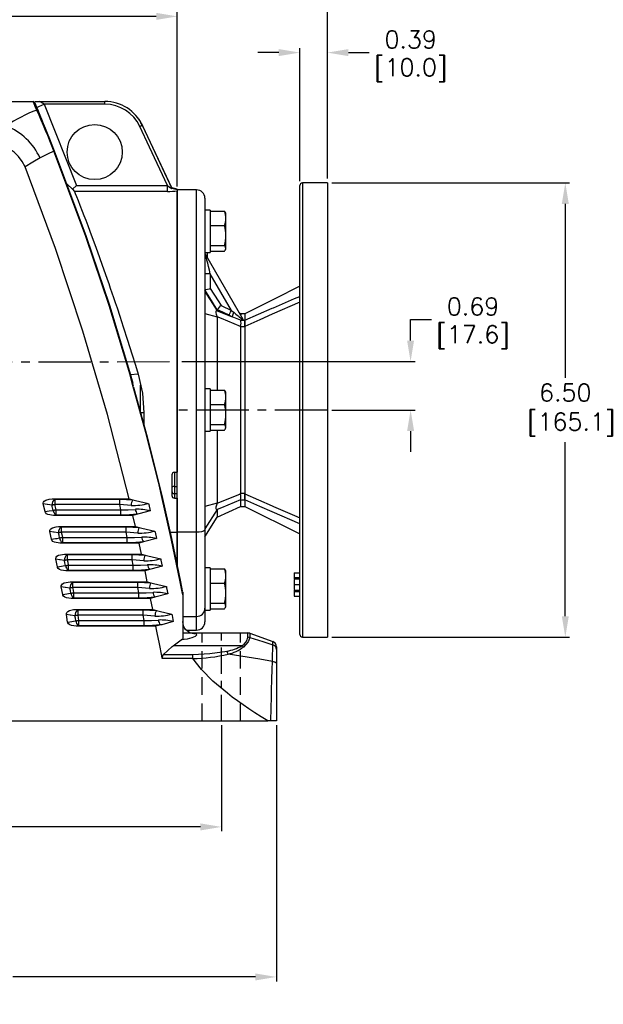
# Model space of a CAD drawing. Extents: x 886.9 to 941.4, y -8.5 to 25.5.
# Tile 4 of 6: x 915.7 to 924, y 4 to 18.1. Entities that reach past the tile are written whole.
import ezdxf

# ---------------------------------------------------------------- set-up
doc = ezdxf.new("R2010")
doc.units = 0
doc.header["$LTSCALE"] = 4
doc.header["$MEASUREMENT"] = 0
doc.linetypes.add('CENTER2', pattern=[1.125, 0.75, -0.125, 0.125, -0.125])
doc.linetypes.add('HIDDEN2', pattern=[0.1875, 0.125, -0.0625])
doc.layers.get('0').update_dxf_attribs({"linetype": 'CONTINUOUS'})
doc.layers.get('DEFPOINTS').update_dxf_attribs({"linetype": 'CONTINUOUS'})
for name, color, linetype in [('CENTER', 40, 'CENTER2'), ('DIMENSIONS', 140, 'CONTINUOUS'), ('HIDDEN', 102, 'HIDDEN2')]:
    doc.layers.add(name, color=color, linetype=linetype)
doc.styles.get("Standard").update_dxf_attribs({"font": 'romans.shx'})
doc.dimstyles.get("Standard").update_dxf_attribs({"dimtxt": 0.25, "dimasz": 0.3, "dimexe": 0.0625, "dimexo": 0.0625, "dimgap": 0.0625, "dimtad": 0, "dimtih": 1, "dimtoh": 1, "dimrnd": 0.001, "dimzin": 0, "dimdsep": 46, "dimtxsty": 'Standard', "dimcen": 0, "dimadec": 0, "dimazin": 0, "dimtfac": 1, "dimtofl": 0, "dimtmove": 0, "dimatfit": 3, "dimfxl": 1, "dimtolj": 1, "dimtzin": 0, "dimarcsym": 0})

# ---------------------------------------------------------------- blocks, each defined once
blk = doc.blocks.new('*D82')
at = {"layer": 'DEFPOINTS', "color": 0, "transparency": 16777216}
for p in [(910.086, 8.05), (919.338, 8.037), (919.338, 4.374)]:
    blk.add_point(p, dxfattribs=at)
at = {"layer": 'DIMENSIONS', "color": 0, "lineweight": -2, "transparency": 16777216}
for p, q in [((910.086, 7.988), (910.086, 6.584)), ((919.338, 7.975), (919.338, 4.311)), ((910.086, 6.459), (910.086, 4.311)), ((910.386, 4.374), (913.852, 4.374)), ((919.038, 4.374), (915.572, 4.374))]:
    blk.add_line(p, q, dxfattribs=at)
at = {"layer": 'DIMENSIONS', "color": 0, "transparency": 16777216}
for points in [[(910.386, 4.424), (910.386, 4.324), (910.086, 4.374)], [(919.038, 4.424), (919.038, 4.324), (919.338, 4.374)]]:
    blk.add_solid(points, dxfattribs=at)
at = {"layer": 'DIMENSIONS', "color": 0, "transparency": 16777216, "insert": (914.712, 4.374), "char_height": 0.25, "attachment_point": 5}
blk.add_mtext('\\A1;9.25\\P [235.0]', dxfattribs=at)
blk = doc.blocks.new('*D90')
at = {"layer": 'DEFPOINTS', "color": 0, "transparency": 16777216}
for p in [(917.921, 18.119), (917.921, 15.622), (906.937, 13.784)]:
    blk.add_point(p, dxfattribs=at)
at = {"layer": 'DIMENSIONS', "color": 0, "lineweight": -2, "transparency": 16777216}
for p, q in [((906.937, 13.846), (906.937, 18.181)), ((917.921, 15.684), (917.921, 18.181)), ((907.237, 18.119), (911.718, 18.119)), ((917.621, 18.119), (913.14, 18.119))]:
    blk.add_line(p, q, dxfattribs=at)
at = {"layer": 'DIMENSIONS', "color": 0, "transparency": 16777216}
for points in [[(907.237, 18.169), (907.237, 18.069), (906.937, 18.119)], [(917.621, 18.169), (917.621, 18.069), (917.921, 18.119)]]:
    blk.add_solid(points, dxfattribs=at)
at = {"layer": 'DIMENSIONS', "color": 0, "transparency": 16777216, "char_height": 0.25, "attachment_point": 5}
for s, insert in [('\\A1;10.98', (912.429, 18.306)), ('\\A1;[279.0]', (912.429, 17.866))]:
    blk.add_mtext(s, dxfattribs=dict(at, insert=insert))
blk = doc.blocks.new('*D91')
at = {"layer": 'DEFPOINTS', "color": 0, "transparency": 16777216}
for p in [(920.067, 19.654), (920.067, 15.736), (906.937, 13.784)]:
    blk.add_point(p, dxfattribs=at)
at = {"layer": 'DIMENSIONS', "color": 0, "lineweight": -2, "transparency": 16777216}
for p, q in [((906.937, 13.846), (906.937, 19.717)), ((907.237, 19.654), (912.79, 19.654)), ((919.767, 19.654), (914.213, 19.654)), ((920.067, 15.799), (920.067, 19.717))]:
    blk.add_line(p, q, dxfattribs=at)
at = {"layer": 'DIMENSIONS', "color": 0, "transparency": 16777216}
for points in [[(907.237, 19.704), (907.237, 19.604), (906.937, 19.654)], [(919.767, 19.704), (919.767, 19.604), (920.067, 19.654)]]:
    blk.add_solid(points, dxfattribs=at)
at = {"layer": 'DIMENSIONS', "color": 0, "transparency": 16777216, "char_height": 0.25, "attachment_point": 5}
for s, insert in [('\\A1;13.13', (913.502, 19.842)), ('\\A1;[333.5]', (913.502, 19.401))]:
    blk.add_mtext(s, dxfattribs=dict(at, insert=insert))
blk = doc.blocks.new('*D92')
at = {"layer": 'DEFPOINTS', "color": 0, "transparency": 16777216}
for p in [(920.067, 15.736), (920.067, 9.236), (923.469, 9.236)]:
    blk.add_point(p, dxfattribs=at)
at = {"layer": 'DIMENSIONS', "color": 0, "lineweight": -2, "transparency": 16777216}
for p, q in [((920.129, 15.736), (923.531, 15.736)), ((923.469, 15.436), (923.469, 12.947)), ((923.469, 9.536), (923.469, 12.025)), ((920.129, 9.236), (923.531, 9.236))]:
    blk.add_line(p, q, dxfattribs=at)
at = {"layer": 'DIMENSIONS', "color": 0, "transparency": 16777216}
for points in [[(923.419, 15.436), (923.519, 15.436), (923.469, 15.736)], [(923.419, 9.536), (923.519, 9.536), (923.469, 9.236)]]:
    blk.add_solid(points, dxfattribs=at)
at = {"layer": 'DIMENSIONS', "color": 0, "transparency": 16777216, "insert": (923.469, 12.486), "char_height": 0.25, "attachment_point": 5}
blk.add_mtext('\\A1;6.50\\P [165.1]', dxfattribs=at)
blk = doc.blocks.new('*D93')
at = {"layer": 'DEFPOINTS', "color": 0, "transparency": 16777216}
for p in [(920.067, 17.601), (919.673, 15.697), (920.067, 15.736)]:
    blk.add_point(p, dxfattribs=at)
at = {"layer": 'DIMENSIONS', "color": 0, "lineweight": -2, "transparency": 16777216}
for p, q in [((919.673, 15.759), (919.673, 17.663)), ((920.067, 15.799), (920.067, 17.663)), ((919.373, 17.601), (919.073, 17.601)), ((920.367, 17.601), (920.667, 17.601))]:
    blk.add_line(p, q, dxfattribs=at)
at = {"layer": 'DIMENSIONS', "color": 0, "transparency": 16777216}
for points in [[(919.373, 17.651), (919.373, 17.551), (919.673, 17.601)], [(920.367, 17.651), (920.367, 17.551), (920.067, 17.601)]]:
    blk.add_solid(points, dxfattribs=at)
at = {"layer": 'DIMENSIONS', "color": 0, "transparency": 16777216, "char_height": 0.25, "attachment_point": 5}
for s, insert in [('\\A1;0.39', (921.259, 17.788)), ('\\A1;[10.0]', (921.259, 17.348))]:
    blk.add_mtext(s, dxfattribs=dict(at, insert=insert))
blk = doc.blocks.new('*D95')
at = {"layer": 'DEFPOINTS', "color": 0, "transparency": 16777216}
for p in [(910.872, 8.037), (918.552, 8.037), (918.552, 6.521)]:
    blk.add_point(p, dxfattribs=at)
at = {"layer": 'DIMENSIONS', "color": 0, "lineweight": -2, "transparency": 16777216}
for p, q in [((910.872, 7.975), (910.872, 6.459)), ((918.552, 7.975), (918.552, 6.459)), ((911.172, 6.521), (914.001, 6.521)), ((918.252, 6.521), (915.424, 6.521))]:
    blk.add_line(p, q, dxfattribs=at)
at = {"layer": 'DIMENSIONS', "color": 0, "transparency": 16777216}
for points in [[(911.172, 6.571), (911.172, 6.471), (910.872, 6.521)], [(918.252, 6.571), (918.252, 6.471), (918.552, 6.521)]]:
    blk.add_solid(points, dxfattribs=at)
at = {"layer": 'DIMENSIONS', "color": 0, "transparency": 16777216, "char_height": 0.25, "attachment_point": 5}
for s, insert in [('\\A1;7.68', (914.712, 6.709)), ('\\A1;[195.1]', (914.712, 6.268))]:
    blk.add_mtext(s, dxfattribs=dict(at, insert=insert))
blk = doc.blocks.new('*D96')
at = {"layer": 'DEFPOINTS', "color": 0, "transparency": 16777216}
for p in [(917.921, 13.18), (921.257, 13.18), (920.067, 12.486)]:
    blk.add_point(p, dxfattribs=at)
at = {"layer": 'DIMENSIONS', "color": 0, "lineweight": -2, "transparency": 16777216}
for p, q in [((921.257, 13.48), (921.257, 13.78)), ((921.257, 13.78), (921.557, 13.78)), ((917.984, 13.18), (921.32, 13.18)), ((920.129, 12.486), (921.32, 12.486)), ((921.257, 12.186), (921.257, 11.886))]:
    blk.add_line(p, q, dxfattribs=at)
at = {"layer": 'DIMENSIONS', "color": 0, "transparency": 16777216}
for points in [[(921.207, 13.48), (921.307, 13.48), (921.257, 13.18)], [(921.207, 12.186), (921.307, 12.186), (921.257, 12.486)]]:
    blk.add_solid(points, dxfattribs=at)
at = {"layer": 'DIMENSIONS', "color": 0, "transparency": 16777216, "char_height": 0.25, "attachment_point": 5}
for s, insert in [('\\A1;0.69', (922.15, 13.967)), ('\\A1;[17.6]', (922.15, 13.527))]:
    blk.add_mtext(s, dxfattribs=dict(at, insert=insert))

msp = doc.modelspace()

# ---------------------------------------------------------------- linework, layer by layer
for p, q in [((914.979, 16.901), (915.862, 16.901)), ((915.888, 16.901), (915.953, 16.901)), ((915.91, 16.816), (916.019, 16.862)), ((915.953, 16.901), (916.886, 16.901)), ((916.019, 16.862), (916.48, 15.698)), ((916.886, 16.862), (916.019, 16.862)), ((916.886, 16.862), (916.886, 16.901)), ((917.424, 16.56), (917.422, 16.56)), ((917.842, 15.664), (917.424, 16.56)), ((916.346, 15.718), (916.421, 15.649)), ((916.48, 15.698), (916.421, 15.649)), ((916.421, 15.649), (916.452, 15.615)), ((916.48, 15.698), (917.779, 15.698)), ((917.779, 15.615), (917.779, 15.698)), ((917.921, 15.645), (917.842, 15.664)), ((917.842, 15.658), (917.842, 15.664)), ((917.921, 15.639), (917.842, 15.658)), ((917.921, 15.645), (917.921, 15.639)), ((919.673, 9.276), (919.673, 15.697)), ((920.067, 15.736), (919.712, 15.736)), ((919.712, 15.736), (919.712, 9.236)), ((920.067, 15.736), (920.067, 9.236)), ((917.779, 15.615), (916.452, 15.615)), ((917.921, 15.639), (917.921, 15.622)), ((918.197, 15.636), (917.921, 15.636)), ((917.921, 10.738), (917.921, 15.622)), ((917.921, 15.622), (917.921, 11.596)), ((918.197, 10.738), (918.197, 15.636)), ((918.315, 15.518), (918.315, 10.772)), ((918.393, 15.347), (918.315, 15.347)), ((918.393, 15.347), (918.393, 14.742)), ((918.393, 15.332), (918.596, 15.332)), ((918.617, 15.297), (918.61, 15.311)), ((918.617, 14.794), (918.617, 15.297)), ((918.393, 15.125), (918.596, 15.125)), ((918.393, 14.839), (918.596, 14.839)), ((918.315, 14.742), (918.393, 14.742)), ((918.325, 14.712), (918.86, 13.787)), ((918.354, 14.662), (918.354, 14.742)), ((918.393, 14.759), (918.596, 14.759)), ((918.61, 14.779), (918.617, 14.794)), ((918.393, 14.436), (918.315, 14.436)), ((918.393, 14.436), (918.393, 14.227)), ((918.696, 13.912), (918.393, 14.436)), ((918.315, 14.184), (918.493, 13.908)), ((918.547, 13.983), (918.696, 13.912)), ((918.315, 13.867), (918.493, 13.82)), ((918.493, 13.922), (918.493, 13.921)), ((918.493, 13.921), (918.493, 13.908)), ((918.493, 13.82), (918.493, 12.772)), ((918.827, 13.864), (918.81, 13.872)), ((918.886, 13.864), (918.827, 13.864)), ((918.827, 13.864), (918.827, 13.853)), ((918.827, 13.846), (918.827, 13.844)), ((918.886, 13.864), (918.886, 13.772)), ((918.886, 13.864), (918.886, 13.774)), ((918.827, 13.675), (918.827, 13.683)), ((918.827, 13.675), (918.827, 11.297)), ((918.886, 13.675), (918.827, 13.675)), ((918.857, 13.783), (918.83, 13.774)), ((918.83, 13.774), (918.886, 13.774)), ((918.886, 13.774), (918.886, 13.675)), ((918.886, 13.684), (918.886, 13.772)), ((918.886, 13.684), (918.886, 11.288)), ((918.886, 13.675), (918.886, 11.297)), ((917.278, 12.87), (917.247, 12.991)), ((917.361, 13.001), (917.253, 12.992)), ((917.296, 12.826), (917.283, 12.87)), ((917.39, 12.84), (917.39, 12.469)), ((918.393, 12.788), (918.315, 12.788)), ((918.393, 12.788), (918.393, 12.183)), ((918.393, 12.772), (918.596, 12.772)), ((918.617, 12.738), (918.61, 12.752)), ((918.617, 12.235), (918.617, 12.738)), ((918.393, 12.566), (918.596, 12.566)), ((917.443, 12.448), (917.396, 12.447)), ((917.443, 12.448), (917.443, 12.274)), ((918.393, 12.28), (918.596, 12.28)), ((918.315, 12.183), (918.393, 12.183)), ((918.393, 12.2), (918.596, 12.2)), ((918.493, 12.2), (918.493, 11.152)), ((918.61, 12.22), (918.617, 12.235)), ((917.842, 11.558), (917.842, 11.262)), ((917.882, 11.596), (917.921, 11.596)), ((917.882, 11.596), (917.882, 11.392)), ((917.882, 11.392), (917.921, 11.392)), ((917.882, 11.392), (917.882, 11.291)), ((917.882, 11.291), (917.882, 11.226)), ((917.882, 11.291), (917.921, 11.291)), ((918.827, 11.289), (918.827, 11.297)), ((918.827, 11.297), (918.886, 11.297)), ((918.886, 11.297), (918.886, 11.198)), ((918.886, 11.2), (918.886, 11.288)), ((916.03, 11.033), (916.003, 11.142)), ((916.13, 11.215), (917.232, 11.215)), ((916.13, 11.215), (916.168, 11.209)), ((916.168, 11.209), (917.099, 11.209)), ((916.168, 11.209), (916.168, 11.133)), ((917.099, 11.133), (916.168, 11.133)), ((917.099, 11.209), (917.284, 11.203)), ((917.099, 11.133), (917.099, 11.209)), ((917.264, 11.122), (917.099, 11.133)), ((917.116, 11.06), (917.099, 11.133)), ((917.232, 11.215), (917.284, 11.203)), ((917.882, 11.226), (917.921, 11.226)), ((917.921, 11.226), (917.921, 10.738)), ((918.493, 11.152), (918.315, 11.106)), ((918.827, 11.198), (918.827, 11.2)), ((918.827, 11.198), (918.827, 11.108)), ((918.886, 11.198), (918.827, 11.198)), ((918.886, 11.2), (918.886, 11.108)), ((918.886, 11.198), (918.886, 11.108)), ((916.186, 11.06), (916.186, 10.984)), ((916.186, 11.06), (917.116, 11.06)), ((917.116, 10.984), (917.116, 11.06)), ((917.351, 10.995), (917.287, 10.979)), ((918.493, 11.064), (918.315, 10.788)), ((918.493, 10.953), (918.827, 11.108)), ((918.493, 11.064), (918.493, 10.953)), ((918.827, 11.108), (918.886, 11.108)), ((918.886, 11.108), (919.673, 10.714)), ((916.186, 10.984), (916.151, 10.979)), ((917.287, 10.979), (916.151, 10.979)), ((917.116, 10.984), (916.186, 10.984)), ((917.324, 10.819), (917.287, 10.979)), ((918.315, 10.673), (918.493, 10.953)), ((916.122, 10.637), (916.097, 10.747)), ((916.224, 10.819), (917.324, 10.819)), ((916.224, 10.819), (916.261, 10.813)), ((916.261, 10.813), (917.19, 10.813)), ((916.261, 10.813), (916.261, 10.737)), ((917.19, 10.737), (916.261, 10.737)), ((917.19, 10.737), (917.19, 10.813)), ((917.19, 10.813), (917.376, 10.807)), ((917.355, 10.726), (917.19, 10.737)), ((917.206, 10.664), (917.19, 10.737)), ((917.324, 10.819), (917.376, 10.807)), ((917.816, 10.738), (917.921, 10.738)), ((918.197, 10.738), (917.921, 10.738)), ((917.921, 10.24), (917.921, 10.738)), ((917.921, 10.738), (917.921, 10.242)), ((918.197, 9.532), (918.197, 10.738)), ((918.315, 10.772), (918.315, 9.65)), ((916.278, 10.588), (916.243, 10.583)), ((917.376, 10.583), (916.243, 10.583)), ((916.278, 10.664), (916.278, 10.588)), ((916.278, 10.664), (917.206, 10.664)), ((917.206, 10.588), (916.278, 10.588)), ((917.206, 10.588), (917.206, 10.664)), ((917.439, 10.599), (917.376, 10.583)), ((917.41, 10.423), (917.376, 10.583)), ((916.206, 10.242), (916.184, 10.351)), ((916.31, 10.423), (917.41, 10.423)), ((916.31, 10.423), (916.347, 10.417)), ((916.347, 10.417), (917.276, 10.417)), ((916.347, 10.417), (916.347, 10.341)), ((917.276, 10.341), (916.347, 10.341)), ((917.276, 10.341), (917.276, 10.417)), ((917.276, 10.417), (917.463, 10.411)), ((917.442, 10.33), (917.276, 10.341)), ((917.292, 10.268), (917.276, 10.341)), ((917.41, 10.423), (917.463, 10.411)), ((916.362, 10.192), (916.327, 10.187)), ((917.46, 10.187), (916.327, 10.187)), ((916.362, 10.268), (916.362, 10.192)), ((916.362, 10.268), (917.292, 10.268)), ((917.292, 10.192), (916.362, 10.192)), ((917.292, 10.192), (917.292, 10.268)), ((917.523, 10.203), (917.46, 10.187)), ((917.492, 10.027), (917.46, 10.187)), ((918.393, 10.229), (918.315, 10.229)), ((918.393, 10.229), (918.393, 9.624)), ((918.393, 10.213), (918.596, 10.213)), ((918.617, 10.179), (918.61, 10.193)), ((918.617, 9.676), (918.617, 10.179)), ((919.594, 10.155), (919.673, 10.155)), ((919.594, 10.155), (919.594, 10.089)), ((916.388, 10.027), (916.425, 10.021)), ((916.388, 10.027), (917.492, 10.027)), ((916.425, 10.021), (917.358, 10.021)), ((916.425, 10.021), (916.425, 9.945)), ((917.358, 10.021), (917.545, 10.014)), ((917.358, 9.945), (917.358, 10.021)), ((917.492, 10.027), (917.545, 10.014)), ((918.393, 10.007), (918.596, 10.007)), ((919.594, 10.089), (919.673, 10.089)), ((919.594, 10.089), (919.594, 10.07)), ((919.594, 10.07), (919.673, 10.07)), ((919.594, 10.063), (919.594, 9.989)), ((919.594, 10.013), (919.594, 10.003)), ((916.283, 9.846), (916.263, 9.956)), ((917.358, 9.945), (916.425, 9.945)), ((916.439, 9.872), (916.439, 9.796)), ((916.439, 9.872), (917.372, 9.872)), ((917.524, 9.934), (917.358, 9.945)), ((917.372, 9.872), (917.358, 9.945)), ((917.372, 9.796), (917.372, 9.872)), ((919.594, 9.989), (919.673, 9.989)), ((919.594, 9.989), (919.594, 9.918)), ((919.594, 9.908), (919.673, 9.908)), ((919.594, 9.908), (919.594, 9.89)), ((919.594, 9.89), (919.673, 9.89)), ((919.594, 9.89), (919.594, 9.824)), ((916.439, 9.796), (916.404, 9.79)), ((917.539, 9.79), (916.404, 9.79)), ((917.372, 9.796), (916.439, 9.796)), ((917.602, 9.807), (917.539, 9.79)), ((917.57, 9.631), (917.539, 9.79)), ((918, 9.854), (918, 9.844)), ((918, 9.844), (918, 9.297)), ((919.594, 9.824), (919.673, 9.824)), ((916.46, 9.631), (916.497, 9.625)), ((916.46, 9.631), (917.57, 9.631)), ((916.497, 9.625), (917.435, 9.625)), ((916.497, 9.625), (916.497, 9.549)), ((917.435, 9.549), (917.435, 9.625)), ((917.435, 9.625), (917.623, 9.618)), ((917.57, 9.631), (917.623, 9.618)), ((918.315, 9.65), (918.315, 9.455)), ((918.315, 9.624), (918.393, 9.624)), ((918.393, 9.721), (918.596, 9.721)), ((918.393, 9.641), (918.596, 9.641)), ((918.61, 9.66), (918.617, 9.676)), ((916.353, 9.451), (916.335, 9.561)), ((917.435, 9.549), (916.497, 9.549)), ((916.509, 9.476), (916.509, 9.4)), ((916.509, 9.476), (917.449, 9.476)), ((917.602, 9.538), (917.435, 9.549)), ((917.449, 9.476), (917.435, 9.549)), ((917.449, 9.4), (917.449, 9.476)), ((918, 9.532), (918.197, 9.532)), ((918.197, 9.337), (918.197, 9.532)), ((916.509, 9.4), (916.474, 9.394)), ((917.616, 9.394), (916.474, 9.394)), ((917.449, 9.4), (916.509, 9.4)), ((917.679, 9.411), (917.616, 9.394)), ((917.635, 9.297), (917.616, 9.394)), ((918.052, 9.337), (918.197, 9.337)), ((917.861, 9.113), (917.976, 9.196)), ((917.976, 9.196), (918, 9.211)), ((918, 9.297), (918, 9.238)), ((918, 9.238), (918, 9.211)), ((918.11, 9.297), (918.931, 9.297)), ((918.931, 9.235), (918.931, 9.297)), ((918.958, 9.292), (918.958, 9.231)), ((918.958, 9.292), (919.287, 9.173)), ((919.287, 9.128), (919.287, 9.173)), ((919.712, 9.236), (920.067, 9.236)), ((918.844, 9.113), (917.861, 9.113)), ((919.338, 9.099), (919.338, 9.059)), ((919.338, 9.059), (919.338, 8.859)), ((917.707, 8.93), (917.7, 8.967)), ((918.143, 8.93), (917.707, 8.93)), ((917.726, 8.99), (918.143, 8.99)), ((918.143, 8.93), (918.143, 8.99)), ((919.338, 8.859), (919.338, 8.037)), ((914.673, 8.037), (919.215, 8.037)), ((919.26, 8.037), (919.215, 8.037)), ((919.338, 8.037), (919.26, 8.037))]:
    msp.add_line(p, q)
at = {"flags": 128}
for points in [[(915.912, 16.778), (915.89, 16.831), (915.874, 16.869), (915.865, 16.893), (915.862, 16.901)], [(915.88, 16.889), (915.883, 16.881), (915.892, 16.859), (915.908, 16.82), (915.931, 16.767)], [(915.931, 16.767), (915.937, 16.752), (915.955, 16.707), (915.98, 16.648), (916.004, 16.588), (916.032, 16.518), (916.062, 16.446), (916.093, 16.367), (916.127, 16.282), (916.162, 16.194)], [(917.369, 16.654), (917.383, 16.633), (917.424, 16.56)], [(917.422, 16.56), (917.421, 16.559), (917.419, 16.558), (917.415, 16.557), (917.411, 16.555), (917.406, 16.552), (917.4, 16.549), (917.393, 16.546), (917.386, 16.543)], [(917.779, 15.698), (917.524, 16.248), (917.386, 16.543)], [(917.422, 16.56), (917.429, 16.544), (917.842, 15.658)], [(915.744, 15.967), (915.704, 16.045), (915.652, 16.115), (915.589, 16.174), (915.517, 16.222), (915.412, 16.27), (915.302, 16.299), (915.183, 16.314), (915.064, 16.313)], [(915.96, 16.093), (915.855, 16.032), (915.744, 15.967)], [(916.156, 16.192), (916.065, 16.15), (915.96, 16.093)], [(917.247, 12.991), (916.945, 13.984), (916.613, 14.968), (916.156, 16.192)], [(916.162, 16.194), (916.619, 14.97), (916.95, 13.986), (917.253, 12.992)], [(917.232, 11.215), (916.923, 12.421), (916.572, 13.616), (916.179, 14.798), (915.744, 15.967)], [(917.779, 15.698), (917.806, 15.678), (917.824, 15.666), (917.832, 15.661), (917.838, 15.658), (917.841, 15.657), (917.842, 15.657), (917.842, 15.658)], [(916.452, 15.615), (916.463, 15.586), (916.48, 15.543), (916.503, 15.486), (916.53, 15.416), (916.563, 15.331), (916.586, 15.27), (916.612, 15.201), (916.641, 15.126), (916.672, 15.044), (916.705, 14.954), (916.741, 14.856), (916.779, 14.751), (916.844, 14.572), (916.919, 14.359), (916.941, 14.297), (916.963, 14.232), (916.986, 14.165), (917.01, 14.095), (917.035, 14.023), (917.06, 13.947), (917.099, 13.829), (917.149, 13.676), (917.21, 13.487), (917.273, 13.289), (917.323, 13.126), (917.361, 13.001)], [(918.609, 15.311), (918.608, 15.316), (918.596, 15.332)], [(918.393, 14.436), (918.38, 14.49), (918.367, 14.542), (918.356, 14.589), (918.345, 14.631), (918.337, 14.666), (918.33, 14.691), (918.327, 14.707), (918.325, 14.712)], [(919.673, 14.258), (919.316, 14.079), (918.886, 13.864)], [(918.315, 14.204), (918.321, 14.206), (918.335, 14.21), (918.355, 14.216), (918.38, 14.223), (918.393, 14.227), (918.393, 14.227)], [(918.493, 13.921), (918.409, 14.054), (918.315, 14.204)], [(918.393, 14.227), (918.505, 14.05), (918.547, 13.983)], [(918.886, 13.772), (919.278, 13.942), (919.298, 13.951), (919.596, 14.08), (919.673, 14.113)], [(918.493, 13.922), (918.499, 13.928), (918.509, 13.94), (918.524, 13.956), (918.541, 13.976), (918.547, 13.982), (918.547, 13.983)], [(919.673, 14.029), (919.28, 13.857), (919.099, 13.778), (918.886, 13.684)], [(918.493, 13.908), (918.476, 13.904), (918.472, 13.897), (918.47, 13.888), (918.472, 13.875), (918.476, 13.859), (918.493, 13.82)], [(918.663, 13.842), (918.52, 13.909), (918.493, 13.922)], [(918.493, 13.908), (918.552, 13.884), (918.708, 13.821)], [(918.827, 13.683), (918.827, 13.683), (918.552, 13.796), (918.493, 13.82)], [(918.663, 13.842), (918.664, 13.845), (918.667, 13.85), (918.67, 13.857), (918.674, 13.866), (918.679, 13.876), (918.684, 13.887), (918.69, 13.9), (918.696, 13.912)], [(918.708, 13.821), (918.694, 13.827), (918.663, 13.842)], [(918.696, 13.912), (918.719, 13.893), (918.728, 13.884)], [(918.828, 13.771), (918.802, 13.781), (918.708, 13.821)], [(918.829, 13.851), (918.83, 13.85), (918.827, 13.846)], [(918.83, 13.774), (918.828, 13.772), (918.828, 13.771)], [(918.86, 13.787), (918.858, 13.783), (918.857, 13.783)], [(917.253, 12.992), (917.276, 12.905), (917.284, 12.871)], [(917.361, 13.001), (917.422, 12.727), (917.443, 12.448)], [(918, 9.844), (917.992, 9.883), (917.964, 10.029), (917.835, 10.646), (917.696, 11.261), (917.66, 11.414), (917.651, 11.452), (917.472, 12.163), (917.278, 12.87)], [(917.296, 12.812), (917.481, 12.134), (917.652, 11.453), (917.662, 11.415), (917.698, 11.261), (917.837, 10.647), (917.965, 10.03), (917.991, 9.9)], [(918.609, 12.752), (918.608, 12.757), (918.596, 12.772)], [(917.882, 11.392), (917.874, 11.392), (917.867, 11.391), (917.86, 11.39), (917.854, 11.388), (917.849, 11.386), (917.845, 11.384), (917.843, 11.381), (917.842, 11.379)], [(918.493, 11.152), (918.552, 11.176), (918.827, 11.289), (918.827, 11.289)], [(918.886, 11.288), (919.278, 11.116), (919.298, 11.107), (919.596, 10.977), (919.673, 10.944)], [(916.004, 11.142), (916.003, 11.157), (916.007, 11.17), (916.018, 11.184), (916.04, 11.198), (916.089, 11.212), (916.13, 11.215)], [(916.13, 11.124), (916.067, 11.133), (916.059, 11.134), (916.004, 11.142)], [(916.168, 11.133), (916.163, 11.132), (916.158, 11.131), (916.153, 11.13), (916.148, 11.129), (916.143, 11.127), (916.139, 11.126), (916.134, 11.125), (916.13, 11.124)], [(916.168, 11.133), (916.172, 11.115), (916.186, 11.06)], [(917.284, 11.203), (917.324, 11.194), (917.509, 11.151)], [(917.509, 11.151), (917.512, 11.135), (917.534, 11.042)], [(918.493, 11.152), (918.476, 11.113), (918.472, 11.097), (918.47, 11.085), (918.472, 11.075), (918.476, 11.068), (918.493, 11.064)], [(918.827, 11.2), (918.827, 11.2), (918.552, 11.088), (918.493, 11.064)], [(919.673, 10.86), (919.28, 11.029), (919.099, 11.108), (918.886, 11.2)], [(916.03, 11.033), (916.089, 11.042), (916.147, 11.051)], [(916.151, 10.979), (916.072, 10.992), (916.052, 11.003), (916.036, 11.019), (916.03, 11.033)], [(916.147, 11.051), (916.134, 11.106), (916.13, 11.124)], [(916.147, 11.051), (916.152, 11.052), (916.156, 11.053), (916.161, 11.054), (916.166, 11.055), (916.171, 11.057), (916.176, 11.058), (916.181, 11.059), (916.186, 11.06)], [(917.116, 11.06), (917.22, 11.06), (917.325, 11.065)], [(917.351, 10.995), (917.238, 10.987), (917.116, 10.984)], [(917.534, 11.042), (917.369, 11), (917.351, 10.995)], [(916.097, 10.747), (916.097, 10.761), (916.102, 10.775), (916.113, 10.788), (916.136, 10.803), (916.187, 10.817), (916.224, 10.819)], [(916.223, 10.729), (916.16, 10.738), (916.152, 10.739), (916.097, 10.747)], [(916.261, 10.737), (916.256, 10.736), (916.251, 10.735), (916.246, 10.734), (916.241, 10.733), (916.236, 10.732), (916.232, 10.731), (916.227, 10.73), (916.223, 10.729)], [(916.239, 10.656), (916.23, 10.695), (916.223, 10.729)], [(916.261, 10.737), (916.269, 10.704), (916.278, 10.664)], [(917.376, 10.807), (917.415, 10.798), (917.599, 10.755)], [(917.599, 10.755), (917.603, 10.737), (917.623, 10.646)], [(917.921, 10.242), (917.921, 10.436), (917.921, 10.677), (917.921, 10.801)], [(918.315, 10.772), (918.315, 10.772), (918.31, 10.763), (918.294, 10.753), (918.268, 10.745), (918.234, 10.74), (918.197, 10.738)], [(916.122, 10.637), (916.181, 10.646), (916.205, 10.65), (916.239, 10.656)], [(916.243, 10.583), (916.164, 10.596), (916.144, 10.607), (916.129, 10.623), (916.122, 10.637)], [(916.239, 10.656), (916.244, 10.657), (916.248, 10.658), (916.253, 10.659), (916.258, 10.66), (916.263, 10.661), (916.268, 10.662), (916.273, 10.663), (916.278, 10.664)], [(917.206, 10.664), (917.31, 10.664), (917.413, 10.669)], [(917.439, 10.599), (917.327, 10.591), (917.206, 10.588)], [(917.623, 10.646), (917.458, 10.604), (917.439, 10.599)], [(916.184, 10.351), (916.184, 10.366), (916.189, 10.38), (916.2, 10.393), (916.225, 10.408), (916.278, 10.421), (916.31, 10.423)], [(916.308, 10.333), (916.246, 10.342), (916.238, 10.344), (916.184, 10.351)], [(916.347, 10.341), (916.342, 10.34), (916.337, 10.339), (916.332, 10.338), (916.327, 10.337), (916.322, 10.336), (916.317, 10.335), (916.313, 10.334), (916.308, 10.333)], [(916.323, 10.26), (916.315, 10.299), (916.308, 10.333)], [(916.347, 10.341), (916.354, 10.307), (916.362, 10.268)], [(917.463, 10.411), (917.501, 10.402), (917.684, 10.359)], [(917.684, 10.359), (917.688, 10.339), (917.707, 10.25)], [(916.207, 10.242), (916.265, 10.251), (916.289, 10.255), (916.323, 10.26)], [(916.327, 10.187), (916.26, 10.196), (916.237, 10.206), (916.218, 10.221), (916.209, 10.234), (916.207, 10.242)], [(916.323, 10.26), (916.328, 10.261), (916.332, 10.262), (916.337, 10.263), (916.342, 10.264), (916.347, 10.265), (916.352, 10.266), (916.357, 10.267), (916.362, 10.268)], [(917.292, 10.268), (917.394, 10.268), (917.497, 10.273)], [(917.523, 10.203), (917.411, 10.195), (917.292, 10.192)], [(917.707, 10.25), (917.542, 10.208), (917.523, 10.203)], [(918.609, 10.193), (918.608, 10.198), (918.596, 10.213)], [(916.263, 9.956), (916.263, 9.971), (916.269, 9.985), (916.281, 9.998), (916.306, 10.013), (916.361, 10.025), (916.388, 10.027)], [(917.545, 10.014), (917.583, 10.006), (917.765, 9.963)], [(916.387, 9.938), (916.325, 9.947), (916.317, 9.948), (916.263, 9.956)], [(916.284, 9.847), (916.342, 9.856), (916.366, 9.859), (916.4, 9.865)], [(916.425, 9.945), (916.42, 9.944), (916.415, 9.943), (916.41, 9.942), (916.405, 9.941), (916.401, 9.94), (916.396, 9.94), (916.391, 9.939), (916.387, 9.938)], [(916.4, 9.865), (916.393, 9.904), (916.387, 9.938)], [(916.4, 9.865), (916.405, 9.866), (916.41, 9.866), (916.414, 9.867), (916.419, 9.868), (916.424, 9.869), (916.429, 9.87), (916.434, 9.871), (916.439, 9.872)], [(916.425, 9.945), (916.432, 9.911), (916.439, 9.872)], [(917.372, 9.872), (917.474, 9.872), (917.576, 9.877)], [(917.765, 9.963), (917.769, 9.942), (917.786, 9.854)], [(917.998, 9.887), (917.999, 9.879), (918, 9.854)], [(916.404, 9.79), (916.337, 9.8), (916.315, 9.809), (916.295, 9.825), (916.287, 9.837), (916.284, 9.847)], [(917.602, 9.807), (917.491, 9.799), (917.372, 9.796)], [(917.786, 9.854), (917.621, 9.812), (917.602, 9.807)], [(916.335, 9.561), (916.335, 9.576), (916.341, 9.589), (916.354, 9.603), (916.38, 9.618), (916.438, 9.63), (916.46, 9.631)], [(917.623, 9.618), (917.66, 9.61), (917.842, 9.567)], [(916.458, 9.542), (916.396, 9.552), (916.388, 9.553), (916.335, 9.561)], [(916.354, 9.451), (916.412, 9.46), (916.436, 9.464), (916.47, 9.469)], [(916.474, 9.394), (916.407, 9.404), (916.385, 9.413), (916.365, 9.428), (916.357, 9.441), (916.354, 9.451)], [(916.497, 9.549), (916.492, 9.548), (916.487, 9.547), (916.482, 9.547), (916.477, 9.546), (916.472, 9.545), (916.467, 9.544), (916.462, 9.543), (916.458, 9.542)], [(916.47, 9.469), (916.464, 9.508), (916.458, 9.542)], [(916.47, 9.469), (916.475, 9.47), (916.479, 9.471), (916.484, 9.472), (916.489, 9.473), (916.494, 9.473), (916.499, 9.474), (916.504, 9.475), (916.509, 9.476)], [(916.497, 9.549), (916.503, 9.515), (916.509, 9.476)], [(917.449, 9.476), (917.551, 9.476), (917.653, 9.481)], [(917.863, 9.458), (917.698, 9.415), (917.679, 9.411)], [(917.842, 9.567), (917.846, 9.545), (917.863, 9.458)], [(918.122, 9.293), (918.122, 9.293), (918.114, 9.295), (918.095, 9.304), (918.069, 9.32), (918.04, 9.348), (918.017, 9.386), (918.003, 9.429), (918.001, 9.462)], [(917.679, 9.411), (917.568, 9.403), (917.449, 9.4)], [(917.7, 8.967), (917.666, 9.14), (917.635, 9.297)], [(918, 9.297), (918.039, 9.297), (918.108, 9.296), (918.16, 9.291), (918.19, 9.282), (918.196, 9.267), (918.176, 9.248), (918.131, 9.225), (918.062, 9.206), (917.976, 9.196), (917.976, 9.196)], [(918.958, 9.231), (918.934, 9.167), (918.867, 9.094)], [(918.958, 9.231), (919.143, 9.172), (919.287, 9.128)], [(919.298, 9.168), (919.293, 9.17), (919.288, 9.172)], [(917.726, 8.99), (917.85, 9.102), (917.861, 9.113)], [(918.143, 8.99), (918.388, 9.002), (918.632, 9.038)], [(919.215, 8.037), (919.121, 8.095), (919.032, 8.153), (918.945, 8.21), (918.863, 8.266), (918.784, 8.323), (918.708, 8.378), (918.637, 8.433), (918.431, 8.607), (918.267, 8.772), (918.143, 8.93)], [(919.281, 8.889), (919.103, 8.921), (918.647, 8.992)], [(919.26, 8.037), (919.261, 8.093), (919.263, 8.166), (919.265, 8.257), (919.267, 8.345), (919.269, 8.416), (919.27, 8.473), (919.274, 8.634), (919.278, 8.772), (919.281, 8.889)], [(919.281, 8.889), (919.293, 8.888), (919.304, 8.885), (919.314, 8.882), (919.322, 8.878), (919.329, 8.874), (919.334, 8.869), (919.337, 8.864), (919.338, 8.859)]]:
    msp.add_lwpolyline(points, dxfattribs=at)
msp.add_circle((916.74, 16.178), 0.394)
for centre, radius, start, end in [((916.539, 15.056), 1.833, 110.0094, 125.3904), ((915.862, 16.881), 0.0197, 22.7044, 90), ((903.508, 11.265), 13.574, 21.2816, 23.964), ((915.913, 16.759), 0.0189, 23.1968, 94.0029), ((912.757, 11.48), 6.293, 58.7778, 59.4764), ((916.886, 16.31), 0.591, 24.978, 90.0027), ((916.886, 16.31), 0.552, 25.0067, 89.976), ((915.157, 15.73), 0.88, 24.3451, 68.6915), ((917.016, 14.019), 2.336, 111.4365, 111.59), ((919.712, 15.697), 0.0394, 90, 180), ((917.79, 16.984), 1.369, 269.5685, 275.5066), ((918.197, 15.518), 0.118, 0, 90), ((918.312, 15.228), 0.302, 340.0272, 19.9728), ((918.043, 14.982), 0.572, 345.501, 14.499), ((918.558, 14.799), 0.0551, 313.5301, 46.4699), ((918.393, 14.751), 0.0787, 180, 210), ((918.92, 13.786), 0.216, 152.7677, 170.5875), ((919.839, 15.156), 1.688, 228.8743, 234.4305), ((918.862, 13.9), 0.0589, 206.4631, 236.043), ((918.65, 13.729), 0.183, 345.5393, 13.3815), ((916.62, 15.175), 2.272, 286.0273, 286.1851), ((917.291, 12.815), 0.0563, 97.2696, 103.6729), ((918.312, 12.669), 0.302, 340.0272, 19.9728), ((918.043, 12.423), 0.572, 345.501, 14.499), ((918.558, 12.24), 0.0551, 313.5303, 46.4697), ((917.881, 11.557), 0.0387, 89.0382, 178.5612), ((917.881, 11.329), 0.0382, 181.8359, 271.7256), ((918.624, 11.245), 0.208, 347.5711, 12.4289), ((916.234, 11.129), 0.105, 129.2864, 182.4824), ((917.414, 11.127), 0.151, 149.7353, 181.8578), ((917.3, 11.861), 0.74, 267.2057, 286.3982), ((917.88, 11.264), 0.0376, 182.0762, 272.6696), ((916.237, 11.058), 0.0898, 184.4188, 235.1874), ((917.352, 10.345), 0.721, 75.3864, 92.1571), ((917.434, 11.067), 0.11, 180.8597, 220.7001), ((916.326, 10.733), 0.104, 129.0015, 182.2394), ((917.504, 10.731), 0.149, 149.4413, 181.826), ((917.391, 11.457), 0.732, 267.1705, 286.4566), ((916.329, 10.662), 0.0903, 184.1681, 235.1386), ((917.44, 9.95), 0.719, 75.3051, 92.1599), ((917.523, 10.671), 0.11, 180.7551, 220.4897), ((916.411, 10.337), 0.103, 128.7274, 181.9962), ((917.59, 10.335), 0.148, 149.1492, 181.7928), ((917.478, 11.054), 0.725, 267.1335, 286.5139), ((916.414, 10.266), 0.0907, 183.9176, 235.0796), ((917.524, 9.557), 0.716, 75.2112, 92.178), ((917.608, 10.275), 0.111, 180.6542, 220.2755), ((918.312, 10.11), 0.302, 340.0272, 19.9728), ((916.489, 9.941), 0.102, 128.4646, 181.7521), ((917.67, 9.939), 0.146, 148.8591, 181.7579), ((918.043, 9.864), 0.572, 345.501, 14.499), ((916.491, 9.871), 0.0912, 183.6664, 235.0122), ((917.553, 10.713), 0.779, 267.8743, 285.7909), ((917.603, 9.164), 0.714, 75.1236, 92.1923), ((917.687, 9.879), 0.112, 180.5555, 220.0606), ((916.56, 9.545), 0.102, 128.2134, 181.5079), ((917.748, 9.543), 0.146, 148.7517, 181.7479), ((918.197, 9.65), 0.118, 270, 0), ((918.558, 9.681), 0.0551, 313.5304, 46.4696), ((916.562, 9.475), 0.0916, 183.416, 234.9366), ((917.631, 10.312), 0.774, 267.8453, 285.8358), ((917.68, 8.768), 0.714, 75.1156, 92.1811), ((917.765, 9.483), 0.112, 180.5423, 220.0461), ((918.197, 9.455), 0.118, 270, 0), ((918.763, 9.262), 0.17, 298.2377, 350.7389), ((918.931, 9.218), 0.0787, 70, 90), ((918.931, 9.15), 0.0848, 71.5156, 90.0332), ((919.26, 9.099), 0.0787, 0, 70), ((919.712, 9.276), 0.0394, 180, 270), ((918.542, 9.625), 0.594, 278.6991, 300.4819), ((918.425, 8.943), 0.228, 12.5647, 24.5719), ((918.507, 9.582), 0.606, 283.3962, 306.3976), ((918.787, 9.019), 0.11, 43.3468, 58.8601), ((914.308, 9.121), 4.978, 357.3306, 0.0753), ((919.264, 9.057), 0.0739, 1.1964, 72.6161), ((917.768, 8.944), 0.0632, 132.5228, 192.5322), ((918.091, 11.417), 2.488, 271.1862, 282.9162)]:
    msp.add_arc(centre, radius, start, end)
at = {"layer": 'CENTER', "ltscale": 0.25}
for p, q in [((906.937, 13.155), (917.921, 13.18)), ((920.067, 12.486), (917.921, 12.486))]:
    msp.add_line(p, q, dxfattribs=at)
at = {"layer": 'CENTER', "ltscale": 0.125}
msp.add_line((918.552, 8.037), (918.552, 9.297), dxfattribs=at)
at = {"layer": 'HIDDEN', "ltscale": 0.5}
for p, q in [((918.277, 8.037), (918.277, 9.297)), ((918.827, 8.037), (918.827, 9.297))]:
    msp.add_line(p, q, dxfattribs=at)

# ---------------------------------------------------------------- dimensions: what is measured, and where the dimension line sits
at = {"layer": 'DIMENSIONS'}
for base, p1, p2, picture, middle in [((920.067, 19.654), (906.937, 13.784), (920.067, 15.736), '*D91', (913.502, 19.654)), ((917.921, 18.119), (906.937, 13.784), (917.921, 15.622), '*D90', (912.429, 18.119)), ((920.067, 17.601), (919.673, 15.697), (920.067, 15.736), '*D93', (921.259, 17.601)), ((918.552, 6.521), (910.872, 8.037), (918.552, 8.037), '*D95', (914.712, 6.521))]:
    dim = msp.add_linear_dim(base=base, p1=p1, p2=p2, dimstyle='Standard', override={"dimpost": '\\X'}, dxfattribs=at)
    dim.commit()
    dim.dimension.update_dxf_attribs({"geometry": picture, "text_midpoint": middle})
dim = msp.add_linear_dim(base=(923.469, 9.236), p1=(920.067, 15.736), p2=(920.067, 9.236), angle=90, dimstyle='Standard', override={"dimpost": '\\X'}, dxfattribs=at)
dim.commit()
dim.dimension.update_dxf_attribs({"geometry": '*D92', "text_midpoint": (923.469, 12.486), "dimtype": 160})
dim = msp.add_linear_dim(base=(921.257, 13.18), p1=(920.067, 12.486), p2=(917.921, 13.18), angle=90, dimstyle='Standard', override={"dimpost": '\\X'}, dxfattribs=at)
dim.commit()
dim.dimension.update_dxf_attribs({"geometry": '*D96', "text_midpoint": (922.15, 13.78)})
dim = msp.add_linear_dim(base=(919.338, 4.374), p1=(910.086, 8.05), p2=(919.338, 8.037), dimstyle='Standard', override={"dimpost": '\\X'}, dxfattribs=at)
dim.commit()
dim.dimension.update_dxf_attribs({"geometry": '*D82', "text_midpoint": (914.712, 4.374), "dimtype": 160})

doc.saveas('drawing.dxf')
